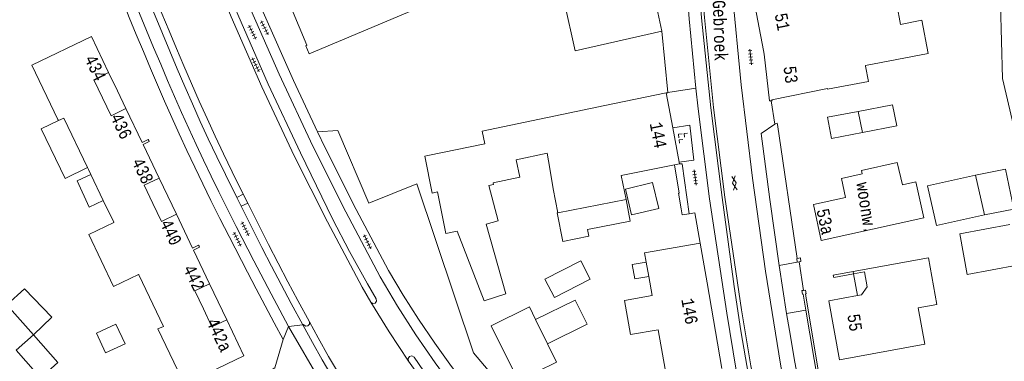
# Model space of a CAD drawing. Header units: metres. Extents: x 196790 to 198335, y 354523 to 356036.
# Tile 75 of 105: x 197890 to 198031, y 355024 to 355073. Entities that reach past the tile are written whole.
import ezdxf

# ---------------------------------------------------------------- set-up
doc = ezdxf.new("R2010")
doc.units = ezdxf.units.M
doc.linetypes.add('DGN Style 2', pattern=[186.027128, 111.616277, -74.410851])
doc.linetypes.add('DGN Style 3', pattern=[260.437979, 186.027128, -74.410851])
for name, color, linetype, lineweight in [('afdak', 252, 'DGN Style 2', 18), ('bij- of bedrijfsgebouw', 252, 'Continuous', 18), ('carport', 252, 'Continuous', 18), ('functiescheiding', 252, 'Continuous', 18), ('hoofdgebouw', 252, 'Continuous', 18), ('hoofdgebouw maaiveld', 252, 'Continuous', 18), ('huisnummer BAG', 252, 'Continuous', 18), ('kant asfaltverharding', 252, 'Continuous', 18), ('kant klinkerverharding', 252, 'Continuous', 18), ('kant muur (extern)', 252, 'Continuous', 18), ('kant tegelverharding', 252, 'Continuous', 18), ('molgoot', 252, 'DGN Style 3', 18), ('overbouw', 252, 'Continuous', 18), ('overige afscheidingen', 252, 'Continuous', 18), ('overige tekst', 252, 'Continuous', 18), ('raster', 252, 'Continuous', 18), ('straatnaam', 252, 'Continuous', 18), ('tuinhuis', 252, 'DGN Style 2', 18), ('verh asfaltsymbool', 2, 'Continuous', 0), ('verh keisymbool', 2, 'Continuous', 0), ('verh tegelsymbool', 2, 'Continuous', 0), ('vlakafsluiter grijs', 252, 'DGN Style 2', 18), ('vlakafsluiter groen', 252, 'DGN Style 2', 18)]:
    doc.layers.add(name, color=color, linetype=linetype, lineweight=lineweight)
doc.styles.add('Style-Courier New', font='cour.ttf')

# ---------------------------------------------------------------- blocks, each defined once
blk = doc.blocks.new('S612')
at = {"layer": 'verh asfaltsymbool', "color": 252}
for p, q in [((-0.99, -0.26), (0.01, 0.24)), ((0.01, -0.26), (-0.99, 0.24)), ((0.01, 0.24), (1.01, -0.26)), ((1.01, 0.24), (0.01, -0.26))]:
    blk.add_line(p, q, dxfattribs=at)
blk = doc.blocks.new('S651')
at = {"layer": 'verh keisymbool', "color": 7, "linetype": 'Continuous', "lineweight": 0}
for p, q in [((-0.41, 0.75), (-0.41, 0.25)), ((0.09, 0.25), (-0.41, 0.25)), ((-0.41, -0.05), (-0.41, -0.55)), ((-0.41, -0.55), (0.09, -0.55)), ((0.39, -0.05), (0.39, -0.55)), ((0.39, -0.55), (0.89, -0.55))]:
    blk.add_line(p, q, dxfattribs=at)
at = {"layer": 'verh keisymbool', "color": 7, "linetype": 'Continuous', "lineweight": 0, "flags": 128}
blk.add_lwpolyline([(-0.41, -0.05), (-0.41, -0.05), (-0.41, -0.55), (-0.41, -0.55), (-0.41, -0.05)], close=True, dxfattribs=at)
blk = doc.blocks.new('S642')
at = {"layer": 'verh tegelsymbool', "color": 252}
for p, q in [((-1.12, 0), (1.12, 0)), ((-0.9, -0.25), (-0.9, 0.25)), ((-0.45, -0.25), (-0.45, 0.25)), ((0, -0.25), (0, 0.25)), ((0.45, -0.25), (0.45, 0.25)), ((0.9, -0.25), (0.9, 0.25))]:
    blk.add_line(p, q, dxfattribs=at)

msp = doc.modelspace()

# ---------------------------------------------------------------- linework, layer by layer
at = {"layer": 'afdak'}
msp.add_line((198009.51, 355036.105), (198010.083, 355032.976), dxfattribs=at)
at = {"layer": 'afdak', "flags": 128}
for points in [[(198010.794, 355056.375), (198006.368, 355055.519), (198005.771, 355058.605), (198010.209, 355059.398)], [(197899.382, 355051.363), (197896.184, 355049.807), (197892.73, 355056.902), (197895.198, 355058.103)], [(198027.062, 355050.28), (198031.39, 355051.152), (198032.556, 355045.369), (198028.35, 355044.587)], [(197899.862, 355050.359), (197897.885, 355049.448), (197899.62, 355045.687), (197901.649, 355046.623)], [(197976.81, 355046.775), (197977.42, 355043.65), (197971.275, 355042.45), (197971.465, 355041.48), (197967.717, 355040.748), (197966.917, 355044.843), (197967.015, 355044.862)], [(197980.072, 355035.708), (197978.055, 355035.358), (197977.695, 355037.425), (197979.712, 355037.776)], [(197891.609, 355027.32), (197894.236, 355029.853), (197890.309, 355033.918), (197887.763, 355031.648)], [(197963.813, 355029.515), (197969.488, 355032.324), (197971.204, 355028.857), (197965.528, 355026.049)], [(197891.609, 355027.32), (197895.13, 355023.358), (197892.649, 355021.154)]]:
    msp.add_lwpolyline(points, dxfattribs=at)
at = {"layer": 'bij- of bedrijfsgebouw'}
for p, q in [((198015.118, 355060.348), (198010.209, 355059.398)), ((198010.209, 355059.398), (198010.794, 355056.375)), ((198027.062, 355050.28), (198028.35, 355044.587)), ((197963.813, 355029.515), (197962.907, 355031.346)), ((197965.528, 355026.049), (197963.813, 355029.515))]:
    msp.add_line(p, q, dxfattribs=at)
at = {"layer": 'bij- of bedrijfsgebouw', "flags": 128}
for points in [[(198010.794, 355056.375), (198015.723, 355057.353), (198015.118, 355060.348)], [(198028.35, 355044.587), (198021.427, 355043.02), (198020.139, 355048.713), (198027.062, 355050.28)], [(198031.969, 355043.175), (198024.792, 355041.845), (198025.877, 355035.985), (198033.055, 355037.315)], [(197962.907, 355031.346), (197957.442, 355028.642), (197961.371, 355020.702), (197966.836, 355023.406), (197965.528, 355026.049)]]:
    msp.add_lwpolyline(points, dxfattribs=at)
at = {"layer": 'carport'}
for p, q in [((197965.159, 355035.307), (197970.304, 355037.954)), ((197970.304, 355037.954), (197971.651, 355035.335)), ((197966.506, 355032.689), (197965.159, 355035.307)), ((197971.651, 355035.335), (197966.506, 355032.689))]:
    msp.add_line(p, q, dxfattribs=at)
at = {"layer": 'functiescheiding'}
msp.add_line((197928.257, 355028.526), (197936.503, 355014.527), dxfattribs=at)
at = {"layer": 'hoofdgebouw'}
for p, q in [((197981.951, 355070.949), (197980.018, 355080.373)), ((197994.997, 355076.49), (197996.586, 355068.168)), ((197983.542, 355057.06), (197982.602, 355062.071)), ((197895.198, 355058.103), (197895.114, 355058.279)), ((197984.469, 355052.123), (197983.542, 355057.06)), ((197956.529, 355054.744), (197948.322, 355053.089)), ((197965.845, 355051.205), (197965.465, 355053.426)), ((197984.469, 355052.123), (197984.515, 355051.876)), ((197899.522, 355051.07), (197899.382, 355051.363)), ((197899.862, 355050.359), (197899.522, 355051.07)), ((197966.338, 355048.327), (197965.845, 355051.205)), ((197983.78, 355051.732), (197976.133, 355050.239)), ((197984.515, 355051.876), (197983.78, 355051.732)), ((197901.649, 355046.623), (197899.862, 355050.359)), ((197976.133, 355050.239), (197976.81, 355046.775)), ((197967.015, 355044.862), (197966.338, 355048.327)), ((197903.145, 355043.494), (197901.649, 355046.623)), ((197976.81, 355046.775), (197967.015, 355044.862)), ((197952.519, 355042.226), (197956.39, 355032.207)), ((197988.461, 355034.798), (197987.473, 355040.483)), ((197979.712, 355037.776), (197980.072, 355035.708)), ((198009.46, 355036.423), (198009.51, 355036.105)), ((197910.294, 355028.549), (197906.766, 355035.926)), ((197990.602, 355022.483), (197988.461, 355034.798)), ((197889.128, 355025.115), (197894.752, 355018.787))]:
    msp.add_line(p, q, dxfattribs=at)
at = {"layer": 'hoofdgebouw', "flags": 128}
for points in [[(197953.167, 355099.685), (197923.14, 355087.093), (197923.624, 355085.934), (197923.718, 355085.941), (197926.864, 355078.636), (197926.395, 355078.445), (197927.34, 355076.132), (197927.832, 355076.306), (197930.909, 355068.92), (197930.754, 355068.844), (197931.237, 355067.706), (197968.296, 355083.32), (197960.101, 355102.593), (197958.583, 355101.956)], [(197979.854, 355080.624), (197967.892, 355075.211), (197969.481, 355068.106), (197981.951, 355070.949)], [(198014.076, 355074.463), (198015.746, 355074.782), (198016.291, 355071.932)], [(198016.291, 355071.932), (198019.323, 355072.511), (198020.232, 355067.754), (198011.235, 355066.035), (198011.251, 355065.901)], [(197895.114, 355058.279), (197891.394, 355066.076), (197899.948, 355070.167), (197902.423, 355064.999)], [(197996.586, 355068.168), (197996.683, 355067.663), (197997.426, 355060.945), (197997.681, 355060.953)], [(197997.681, 355060.953), (197997.8, 355060.957), (197997.79, 355061.098), (198005.799, 355062.727), (198005.792, 355062.6), (198011.67, 355063.741), (198011.251, 355065.901)], [(197956.529, 355054.744), (197956.14, 355056.584), (197973.747, 355060.281), (197982.602, 355062.071)], [(197904.901, 355059.822), (197907.231, 355054.958), (197908.107, 355055.387), (197908.181, 355055.233)], [(197899.382, 355051.363), (197895.992, 355058.449), (197895.198, 355058.103)], [(197908.181, 355055.233), (197908.249, 355055.093), (197907.373, 355054.669), (197909.687, 355049.835)], [(197965.465, 355053.426), (197961.014, 355052.484), (197961.545, 355049.97), (197957.71, 355049.159)], [(197948.322, 355053.089), (197947.86, 355052.995), (197948.928, 355047.698), (197949.702, 355047.854), (197950.903, 355041.9), (197952.519, 355042.226)], [(198019.614, 355044.114), (198018.495, 355049.297), (198016.541, 355048.863), (198015.813, 355052.103), (198010.667, 355050.947), (198010.772, 355050.459), (198007.778, 355049.799), (198008.373, 355047.057), (198003.756, 355046.039), (198004.886, 355040.881), (198019.614, 355044.114)], [(197956.39, 355032.207), (197959.52, 355033.197), (197956.685, 355043.212), (197958.436, 355043.724), (197957.074, 355048.768), (197957.763, 355048.907), (197957.71, 355049.159)], [(197906.766, 355035.926), (197906.73, 355036), (197903.133, 355034.284), (197899.572, 355041.748), (197903.161, 355043.461), (197903.145, 355043.494)], [(197912.169, 355044.648), (197914.491, 355039.795), (197915.363, 355040.21), (197915.433, 355040.071)], [(197915.433, 355040.071), (197915.508, 355039.92), (197914.626, 355039.513), (197916.944, 355034.658)], [(197987.473, 355040.483), (197979.483, 355039.095), (197979.712, 355037.776)], [(198009.46, 355036.423), (198020.282, 355038.391), (198021.5, 355031.691), (198018.834, 355031.206), (198019.786, 355025.972), (198007.514, 355023.722), (198005.948, 355032.214), (198010.083, 355032.976)], [(198010.083, 355032.976), (198010.645, 355033.08), (198011.48, 355034.228), (198011.106, 355036.399), (198009.51, 355036.105)], [(197980.072, 355035.708), (197980.548, 355032.966), (197976.587, 355032.278), (197977.44, 355027.372), (197981.44, 355028.067), (197982.655, 355021.071)], [(197889.128, 355025.115), (197891.609, 355027.32), (197887.763, 355031.648), (197885.282, 355029.442), (197883.444, 355031.51)], [(197919.413, 355029.486), (197921.881, 355024.315), (197916.895, 355021.906), (197917.293, 355021.069), (197917.491, 355021.179), (197917.688, 355020.915), (197914.072, 355018.624)], [(197914.072, 355018.624), (197909.506, 355028.173), (197910.294, 355028.549)]]:
    msp.add_lwpolyline(points, dxfattribs=at)
at = {"layer": 'hoofdgebouw maaiveld', "flags": 128}
for points in [[(197901.538, 355061.359), (197900.285, 355063.975), (197902.423, 355064.999)], [(197901.538, 355061.359), (197902.764, 355058.798), (197904.901, 355059.822)], [(197908.787, 355046.207), (197907.544, 355048.812), (197909.687, 355049.835)], [(197912.169, 355044.648), (197910.021, 355043.623), (197908.787, 355046.207)], [(197916.037, 355031.056), (197914.805, 355033.637), (197916.944, 355034.658)], [(197919.413, 355029.486), (197917.278, 355028.457), (197916.037, 355031.056)]]:
    msp.add_lwpolyline(points, dxfattribs=at)
at = {"layer": 'kant asfaltverharding'}
for p, q in [((197982.839, 355062.142), (197986.86, 355062.781)), ((197922.415, 355046.26), (197921.773, 355047.551))]:
    msp.add_line(p, q, dxfattribs=at)
at = {"layer": 'kant asfaltverharding', "flags": 128}
for points in [[(198004.776, 354992.682), (198000.297, 355016.274), (197999.655, 355019.702), (197999.029, 355023.133), (197996.859, 355036.454), (197994.977, 355049.819), (197993.368, 355063.234), (197992.081, 355076.684), (197991.17, 355090.151), (197990.595, 355103.636), (197990.307, 355117.133), (197990.288, 355123.883), (197990.383, 355130.633), (197990.595, 355137.719), (197990.913, 355144.801), (197991.61, 355155.614)], [(197986.785, 355154.579), (197986.653, 355152.619), (197986.233, 355145.619), (197985.916, 355138.614), (197985.58, 355124.594), (197985.644, 355111.64), (197986.037, 355098.691), (197986.7, 355085.768), (197987.675, 355072.865), (197989.017, 355059.952), (197990.629, 355047.071), (197991.479, 355040.669), (197992.345, 355034.269), (197993.302, 355027.882), (197994.421, 355021.521), (197996.552, 355010.256)], [(197903.061, 355121.192), (197904.636, 355115.564), (197905.644, 355112.191), (197906.687, 355108.828), (197907.808, 355105.342), (197908.965, 355101.868), (197910.159, 355098.406), (197911.39, 355094.958), (197915.58, 355083.917), (197920.055, 355072.989), (197924.456, 355062.97), (197929.108, 355053.065), (197933.872, 355043.55), (197938.871, 355034.157), (197940.116, 355032.024)], [(197921.773, 355047.551), (197920.182, 355050.765), (197918.942, 355053.317), (197917.729, 355055.881), (197916.575, 355058.387), (197915.446, 355060.905), (197914.336, 355063.431), (197913.237, 355065.962), (197912.164, 355068.468), (197911.106, 355070.98), (197910.063, 355073.498), (197909.034, 355076.022), (197905.541, 355085.273), (197902.723, 355092.918), (197895.838, 355111.794), (197894.693, 355115.032)], [(197931.282, 355029.214), (197929.631, 355032.26), (197928.192, 355034.959), (197926.794, 355037.627), (197925.417, 355040.305), (197924.055, 355042.991), (197922.415, 355046.26)], [(197945.523, 355023.569), (197942.749, 355027.752), (197940.116, 355032.024)], [(197938.385, 355017.144), (197937.029, 355019.297), (197935.905, 355021.108), (197934.054, 355024.222), (197932.562, 355026.891), (197931.282, 355029.214)], [(197945.523, 355023.569), (197949.672, 355017.816), (197954.088, 355012.254), (197958.756, 355006.903), (197963.661, 355001.779)]]:
    msp.add_lwpolyline(points, dxfattribs=at)
at = {"layer": 'kant klinkerverharding'}
for p, q in [((197921.773, 355047.551), (197920.836, 355047.069)), ((197921.472, 355045.794), (197922.415, 355046.26)), ((198001.431, 355037.774), (197998.82, 355037.291)), ((198001.439, 355037.775), (198001.431, 355037.774)), ((198002.676, 355030.872), (197999.904, 355030.386))]:
    msp.add_line(p, q, dxfattribs=at)
at = {"layer": 'kant klinkerverharding', "flags": 128}
for points in [[(197984.091, 355138.004), (197983.778, 355124.636), (197983.845, 355111.636), (197984.238, 355098.641), (197984.9, 355085.674), (197985.874, 355072.727), (197986.86, 355062.781)], [(197996.552, 355010.256), (197996.471, 355010.249), (197995.339, 355010.03), (197995, 355010.099), (197994.811, 355010.389), (197994.124, 355014.052), (197992.646, 355022.235), (197991.279, 355030.438), (197988.832, 355046.888), (197987.197, 355059.79), (197986.86, 355062.781)], [(197998.588, 355057.555), (197998.536, 355057.752), (197998.201, 355057.579)], [(197932.457, 355056.507), (197935.377, 355056.669), (197939.839, 355046.233), (197946.72, 355049.029)], [(197931.282, 355029.214), (197931.296, 355028.861), (197931.056, 355028.603), (197930.703, 355028.59), (197930.446, 355028.832), (197930.327, 355028.782)]]:
    msp.add_lwpolyline(points, dxfattribs=at)
at = {"layer": 'kant muur (extern)'}
for p, q in [((198001.434, 355038.311), (197998.588, 355057.555)), ((198001.439, 355037.775), (198001.351, 355038.292)), ((198001.696, 355037.818), (198001.439, 355037.775)), ((198002.19, 355033.159), (198002.289, 355033.176)), ((198002.19, 355033.159), (198002.289, 355033.176)), ((198002.289, 355033.176), (198002.676, 355030.872)), ((198002.676, 355030.872), (198004.762, 355018.46))]:
    msp.add_line(p, q, dxfattribs=at)
at = {"layer": 'kant muur (extern)', "flags": 128}
for points in [[(197984.718, 355045.418), (197984.349, 355047.659), (197984.461, 355047.67), (197983.78, 355051.732)], [(198001.351, 355038.292), (198001.35, 355038.297), (198001.434, 355038.311)], [(198001.434, 355038.311), (198001.872, 355038.386), (198001.962, 355037.864), (198001.696, 355037.818)], [(198009.51, 355036.105), (198006.669, 355035.581), (198006.606, 355035.898), (198009.46, 355036.423)], [(198002.348, 355033.717), (198002.102, 355033.675), (198002.19, 355033.159)], [(198002.348, 355033.717), (198002.623, 355033.764), (198002.713, 355033.241), (198002.614, 355033.224), (198005.077, 355018.518)]]:
    msp.add_lwpolyline(points, dxfattribs=at)
at = {"layer": 'kant tegelverharding'}
for p, q in [((197982.839, 355062.142), (197981.951, 355070.949)), ((197997.681, 355060.953), (197998.201, 355057.579)), ((197920.836, 355047.069), (197921.472, 355045.794)), ((197927.493, 355026.646), (197928.257, 355028.526))]:
    msp.add_line(p, q, dxfattribs=at)
at = {"layer": 'kant tegelverharding', "flags": 128}
for points in [[(197932.457, 355056.507), (197930.713, 355060.188), (197929.004, 355063.885), (197924.652, 355073.664), (197922.926, 355077.633), (197921.189, 355081.598), (197919.544, 355085.606), (197918.097, 355089.689), (197916.637, 355094.156), (197912.008, 355106.899), (197909.658, 355114.002), (197907.505, 355121.171), (197905.553, 355128.397), (197903.802, 355135.671)], [(197940.116, 355032.024), (197940.394, 355031.818), (197940.737, 355031.867), (197940.947, 355032.143), (197940.903, 355032.486), (197939.616, 355034.677), (197937.027, 355039.281), (197934.612, 355043.978), (197932.294, 355048.723), (197929.992, 355053.476), (197925.371, 355063.351), (197920.986, 355073.333), (197916.701, 355083.753), (197912.668, 355094.273), (197910.054, 355101.64), (197907.606, 355109.065), (197906.56, 355112.422), (197905.552, 355115.79), (197904.58, 355119.169), (197903.641, 355122.557), (197903.138, 355124.411)], [(197905.036, 355125.109), (197905.644, 355122.847), (197906.564, 355119.524), (197907.515, 355116.21), (197909.523, 355109.614), (197911.944, 355102.263), (197914.533, 355094.969), (197918.327, 355085.043), (197922.356, 355075.209), (197926.934, 355064.752), (197931.773, 355054.414), (197936.501, 355044.978), (197941.468, 355035.665), (197943.961, 355031.471), (197946.593, 355027.353), (197949.361, 355023.319), (197952.261, 355019.376), (197955.287, 355015.529), (197958.436, 355011.785), (197961.702, 355008.149), (197965.079, 355004.627), (197965.589, 355004.134)], [(197920.836, 355047.069), (197919.203, 355050.365), (197917.96, 355052.92), (197916.746, 355055.489), (197915.6, 355057.985), (197914.48, 355060.494), (197913.379, 355063.011), (197912.289, 355065.532), (197911.208, 355068.067), (197910.142, 355070.609), (197909.09, 355073.157), (197908.054, 355075.711), (197904.738, 355084.392), (197901.731, 355092.524), (197893.607, 355114.664)], [(197928.257, 355028.526), (197925.769, 355033.225), (197923.312, 355037.939), (197920.756, 355042.897), (197919.493, 355045.383), (197918.253, 355047.881), (197917.154, 355050.144), (197916.071, 355052.415), (197915.005, 355054.693), (197913.954, 355056.979), (197912.92, 355059.272), (197911.903, 355061.572), (197910.9, 355063.879), (197909.907, 355066.19), (197908.877, 355068.618), (197907.859, 355071.052), (197906.854, 355073.49), (197905.862, 355075.934), (197902.727, 355084.276), (197899.908, 355091.922), (197891.809, 355114.008)], [(197927.493, 355026.646), (197926.199, 355029.064), (197923.639, 355033.914), (197922.372, 355036.346), (197919.729, 355041.477), (197918.423, 355044.05), (197917.137, 355046.633), (197915.967, 355049.02), (197914.809, 355051.412), (197913.668, 355053.813), (197912.55, 355056.225), (197911.499, 355058.549), (197910.472, 355060.884), (197908.457, 355065.57), (197907.423, 355068.016), (197906.402, 355070.468), (197905.394, 355072.925), (197904.399, 355075.388), (197903.223, 355078.522), (197902.071, 355081.664), (197898.515, 355091.138), (197895.36, 355099.772)], [(197982.602, 355062.071), (197982.843, 355062.099), (197982.839, 355062.142)], [(197932.457, 355056.507), (197933.569, 355054.204), (197938.014, 355045.339), (197942.661, 355036.578), (197944.78, 355033.045), (197946.995, 355029.567), (197949.303, 355026.146), (197951.702, 355022.787), (197954.19, 355019.492), (197956.763, 355016.267), (197959.42, 355013.113), (197962.157, 355010.034), (197963.613, 355011.492), (197966.211, 355008.768), (197964.659, 355007.332), (197966.989, 355004.989), (197969.457, 355002.791), (197972.486, 355000.406)], [(197983.542, 355057.06), (197985.967, 355057.427), (197986.566, 355052.427), (197984.469, 355052.123)], [(197998.82, 355037.291), (197997.465, 355046.767), (197996.257, 355056.263), (197998.201, 355057.579)], [(197985.873, 355044.718), (197984.871, 355051.903), (197984.515, 355051.876)], [(197930.327, 355028.782), (197928.681, 355031.821), (197927.234, 355034.538), (197925.834, 355037.21), (197924.452, 355039.892), (197923.086, 355042.581), (197921.472, 355045.794)], [(197987.473, 355040.483), (197986.684, 355044.864), (197985.873, 355044.718)], [(197998.82, 355037.291), (197999.352, 355033.837), (197999.904, 355030.386)], [(198002.085, 355017.97), (198000.993, 355023.911), (198000.44, 355027.147), (197999.904, 355030.386)], [(197938.192, 355015.448), (197936.57, 355018.01), (197934.968, 355020.584), (197933.127, 355023.727), (197931.719, 355026.25), (197930.327, 355028.782)], [(197910.977, 355012.97), (197926.322, 355022.587), (197927.493, 355026.646)], [(197945.523, 355023.569), (197945.477, 355023.923), (197945.683, 355024.216), (197946.031, 355024.293), (197946.341, 355024.115), (197947.687, 355022.152), (197950.466, 355018.306), (197954.764, 355012.817), (197957.611, 355009.485), (197959.405, 355007.496), (197962.065, 355004.629), (197964.158, 355002.492), (197964.185, 355002.468)]]:
    msp.add_lwpolyline(points, dxfattribs=at)
at = {"layer": 'molgoot', "flags": 128}
msp.add_lwpolyline([(197987.209, 355154.67), (197987.136, 355153.62), (197986.69, 355146.373), (197986.356, 355139.12), (197985.999, 355124.603), (197985.979, 355118.13), (197986.059, 355111.658), (197986.45, 355098.718), (197987.11, 355085.809), (197988.081, 355072.919), (197989.4, 355059.995), (197991.03, 355047.106), (197993.429, 355030.931), (197994.769, 355022.865), (197996.217, 355014.818), (197997.129, 355009.936), (197996.935, 355009.897)], dxfattribs=at)
at = {"layer": 'overbouw'}
for p, q in [((197902.423, 355064.999), (197903.675, 355062.384)), ((197903.675, 355062.384), (197904.901, 355059.822)), ((197909.687, 355049.835), (197910.93, 355047.237)), ((197910.93, 355047.237), (197912.169, 355044.648)), ((197916.944, 355034.658), (197918.173, 355032.083)), ((197918.173, 355032.083), (197919.413, 355029.486))]:
    msp.add_line(p, q, dxfattribs=at)
at = {"layer": 'overige afscheidingen'}
for q in [(198030.651, 355074.888), (198032.844, 355055.969)]:
    msp.add_line((198030.956, 355064.138), q, dxfattribs=at)
at = {"layer": 'raster'}
msp.add_line((198001.696, 355037.818), (198002.348, 355033.717), dxfattribs=at)
at = {"layer": 'raster', "flags": 128}
msp.add_lwpolyline([(197984.718, 355045.418), (197984.87, 355044.582), (197985.873, 355044.718)], dxfattribs=at)
at = {"layer": 'tuinhuis'}
for p, q in [((197976.717, 355048.278), (197980.636, 355049.198)), ((197980.636, 355049.198), (197981.507, 355045.482)), ((197977.588, 355044.563), (197976.717, 355048.278)), ((197981.507, 355045.482), (197977.588, 355044.563))]:
    msp.add_line(p, q, dxfattribs=at)
at = {"layer": 'tuinhuis', "flags": 128}
msp.add_lwpolyline([(197904.788, 355026.046), (197901.989, 355024.747), (197900.678, 355027.57), (197903.477, 355028.869), (197904.788, 355026.046)], dxfattribs=at)
at = {"layer": 'vlakafsluiter grijs'}
msp.add_line((197928.257, 355028.526), (197930.327, 355028.782), dxfattribs=at)
at = {"layer": 'vlakafsluiter groen', "flags": 128}
msp.add_lwpolyline([(197946.72, 355049.029), (197954.875, 355024.758), (197966.082, 355011.609), (197975.1, 355002.271)], dxfattribs=at)

# ---------------------------------------------------------------- block references
at = {"layer": 'verh asfaltsymbool', "rotation": 277.409184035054}
msp.add_blockref('S612', (197992.397, 355049.146), dxfattribs=at)
at = {"layer": 'verh keisymbool', "color": 7, "linetype": 'Continuous', "lineweight": 0, "rotation": 276.8336723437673}
msp.add_blockref('S651', (197984.96, 355055.806), dxfattribs=at)
at = {"layer": 'verh tegelsymbool'}
for p, rotation in [((197923.083, 355070.794), 296.8725389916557), ((197924.834, 355071.426), 296.8725389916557), ((197994.728, 355067.239), 95.85309130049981), ((197923.57, 355066.121), 296.8725389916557), ((197986.736, 355049.923), 97.46597406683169), ((197922.056, 355042.56), 296.7444202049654), ((197920.913, 355041.067), 296.7444202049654), ((197939.628, 355040.684), 295.7711059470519)]:
    msp.add_blockref('S642', p, dxfattribs=dict(at, rotation=rotation))

# ---------------------------------------------------------------- texts
at = {"layer": 'huisnummer BAG', "style": 'Style-Courier New', "width": 0.694444}
for s, rotation, p in [('51', 280.95043, (197998.165, 355073.369)), ('434', 295.59142, (197898.905, 355066.994)), ('53', 276.83367, (197999.445, 355065.842)), ('436', 295.59142, (197902.623, 355058.627)), ('144', 281.2987, (197980.199, 355057.69)), ('438', 295.59142, (197905.705, 355052.206)), ('53a', 282.35483, (198004.176, 355045.242)), ('440', 295.59142, (197909.768, 355043.371)), ('442', 295.53973, (197913.096, 355036.849)), ('146', 279.96152, (197984.748, 355032.414)), ('442a', 295.53973, (197916.423, 355029.195)), ('55', 278.74616, (198008.627, 355030.192))]:
    msp.add_text(s, height=1.8, rotation=rotation, dxfattribs=at).set_placement(p)
at = {"layer": 'overige tekst', "style": 'Style-Courier New', "width": 0.694444}
msp.add_text('woonw.', height=1.8, rotation=278.74616, dxfattribs=at).set_placement((198009.921, 355049.114))
at = {"layer": 'straatnaam', "style": 'Style-Courier New', "width": 0.694444}
msp.add_text('Gebroek', height=1.8, rotation=271.94925, dxfattribs=at).set_placement((197989.271, 355075.387))

doc.saveas('drawing.dxf')
